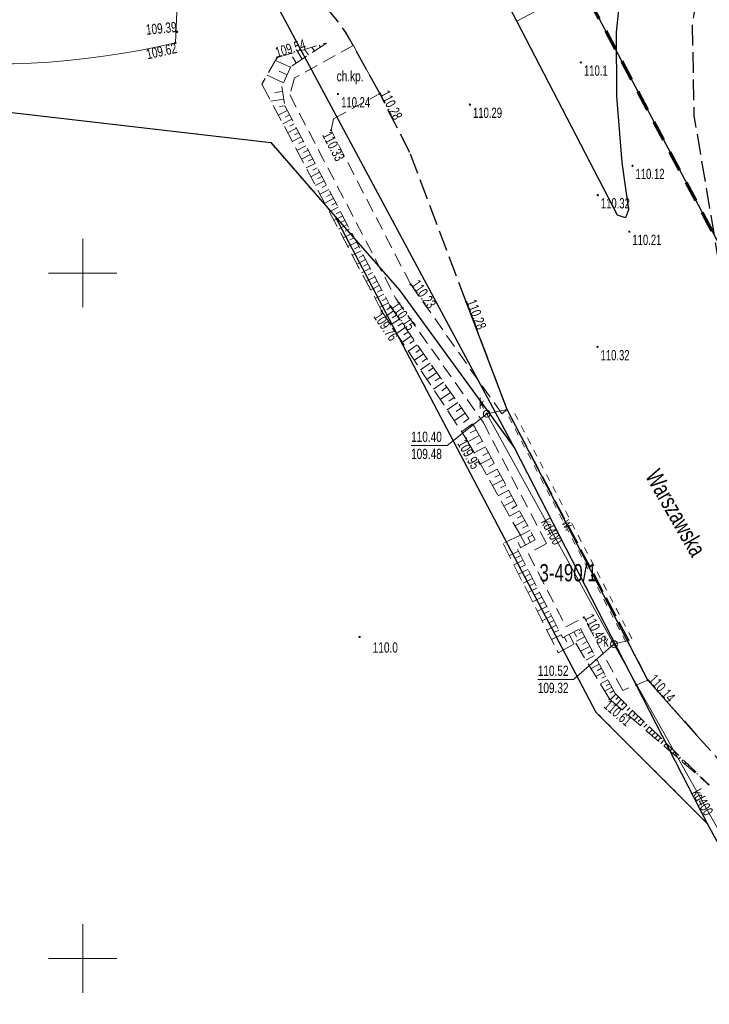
# Model space of a CAD drawing. Header units: metres. Extents: x 7531673 to 7533164, y 5721297 to 5724010.
# Tile 53 of 58: x 7531745 to 7531796, y 5723797 to 5723868. Entities that reach past the tile are written whole.
import ezdxf
from ezdxf.enums import TextEntityAlignment as Align

# ---------------------------------------------------------------- set-up
doc = ezdxf.new("R2010")
doc.units = ezdxf.units.M
for name, pattern in [('2_1', [0]), ('2_BUBZ02', [1.75, 1.25, -0.5]), ('2_BUBZ02G', [1.75, 1.25, -0.5]), ('2_KTCR02', [1.5, 1, -0.5]), ('2_KTJZ01', [2, 1.5, -0.5]), ('2_KTKR01', [0]), ('2_PTRW01', [1, 0.5, -0.5]), ('2_PTRW02', [0]), ('4_1', [0]), ('4_SUPK_01', [0]), ('GAO', [2.5, 1.5, -1]), ('GDE', [0]), ('GUZ', [1, 0.5, -0.5]), ('L_0_06', [2, 1.5, -0.5])]:
    doc.linetypes.add(name, pattern=pattern)
doc.layers.get('0').update_dxf_attribs({"color": 252})
for name, color, linetype, lineweight in [('BUBZ_L_1', 252, '2_BUBZ02', 18), ('chodnik', 252, 'L_0_06', 18), ('Dzialki', 80, 'GDE', 30), ('EPGPO_L_0', 204, 'GAO', 70), ('jezdnia', 252, 'L_0_06', 18), ('k', 252, 'Continuous', 18), ('kraweznik', 252, 'Continuous', 25), ('KTCR_E_T_1', 252, 'Continuous', 15), ('KTCR_L_1', 252, '2_KTCR02', 18), ('KTJZ_L_0', 252, '2_KTJZ01', 18), ('KTKR_L_0', 252, '2_KTKR01', 25), ('KTUL_E_T_0', 252, 'Continuous', 25), ('Numery_dzialek', 80, 'Continuous', 30), ('PTRW_E_T_0', 252, 'Continuous', 15), ('PTRW_L_1', 252, 'Continuous', 18), ('RTPW_T_0', 252, 'Continuous', 15), ('RTPW_T_1', 252, 'Continuous', 15), ('SUPK_E_T_0', 24, 'Continuous', 15), ('SUPK_L_0', 24, '4_SUPK_01', 18), ('SUTK_T_0', 252, 'Continuous', 18), ('SUUK_E_T_9', 34, 'Continuous', 15), ('SUUK_T_2', 34, 'Continuous', 18), ('Uzytki', 252, 'GUZ', 18), ('wysokosci_naturalne', 7, 'Continuous', 18), ('wysokosci_sztuczne', 7, 'Continuous', 18)]:
    doc.layers.add(name, color=color, linetype=linetype, lineweight=lineweight)
doc.styles.get("Standard").update_dxf_attribs({"font": 'arial.ttf'})

# ---------------------------------------------------------------- blocks, each defined once
blk = doc.blocks.new('2_RTPW01')
at = {"linetype": 'Continuous'}
blk.add_circle((0, 0), 0.045, dxfattribs=at)
blk = doc.blocks.new('2_RTPW02')
at = {"linetype": 'Continuous'}
blk.add_circle((0, 0), 0.045, dxfattribs=at)
blk = doc.blocks.new('4_SUPS01_05')
at = {"linetype": 'Continuous'}
blk.add_circle((0, 0), 0.0625, dxfattribs=at)
blk = doc.blocks.new('4_SUUS15_05')
at = {"linetype": 'Continuous'}
blk.add_circle((0, 0), 0.25, dxfattribs=at)
blk = doc.blocks.new('RTPW01')
at = {"linetype": 'Continuous', "lineweight": 13}
blk.add_hatch(color=0, dxfattribs=at).paths.add_polyline_path([(0, -0.09, 1), (0, 0.09, 1)])
at = {"color": 0, "linetype": 'Continuous', "lineweight": 13}
blk.add_circle((0, 0), 0.0906, dxfattribs=at)
blk = doc.blocks.new('RTPW02')
at = {"linetype": 'Continuous', "lineweight": 13}
blk.add_hatch(color=0, dxfattribs=at).paths.add_polyline_path([(0, -0.09, 1), (0, 0.09, 1)])
at = {"color": 0, "linetype": 'Continuous', "lineweight": 13}
blk.add_circle((0, 0), 0.0906, dxfattribs=at)

msp = doc.modelspace()

# ---------------------------------------------------------------- linework, layer by layer
at = {"layer": 'BUBZ_L_1', "linetype": '2_BUBZ02'}
for p, q in [((7531764.18, 5723865.72), (7531767.77, 5723866.78)), ((7531764.18, 5723865.72), (7531763.07, 5723863.78)), ((7531763.07, 5723863.78), (7531771.8, 5723847.25)), ((7531771.8, 5723847.25), (7531777.95, 5723837.94)), ((7531777.95, 5723837.94), (7531781.92, 5723830.87)), ((7531781.92, 5723830.87), (7531780.66, 5723830.28)), ((7531780.66, 5723830.28), (7531784.68, 5723822.3)), ((7531784.68, 5723822.3), (7531785.95, 5723822.99)), ((7531785.95, 5723822.99), (7531788.42, 5723818.92)), ((7531788.42, 5723818.92), (7531795.64, 5723812.7))]:
    msp.add_line(p, q, dxfattribs=at)
at = {"layer": 'BUBZ_L_1', "linetype": '2_BUBZ02G'}
for p, q in [((7531767.77, 5723866.78), (7531765.18, 5723865.06)), ((7531765.18, 5723865.06), (7531764.53, 5723863.61)), ((7531764.53, 5723863.61), (7531764.73, 5723862.2)), ((7531764.73, 5723862.2), (7531772.43, 5723847.58)), ((7531772.43, 5723847.58), (7531778.58, 5723838.78)), ((7531778.58, 5723838.78), (7531783, 5723830.53)), ((7531783, 5723830.53), (7531781.71, 5723829.86)), ((7531781.71, 5723829.86), (7531785, 5723823.39)), ((7531785, 5723823.39), (7531786.29, 5723824.07)), ((7531786.29, 5723824.07), (7531786.66, 5723823.36)), ((7531786.66, 5723823.36), (7531788.82, 5723819.33)), ((7531788.82, 5723819.33), (7531795.64, 5723812.7))]:
    msp.add_line(p, q, dxfattribs=at)
at = {"layer": 'BUBZ_L_1', "linetype": '2_1'}
for p, q in [((7531766.893, 5723866.198), (7531766.714, 5723866.468)), ((7531767.332, 5723866.489), (7531767.242, 5723866.624)), ((7531765.578, 5723865.324), (7531765.287, 5723865.763)), ((7531766.016, 5723865.615), (7531765.657, 5723866.156)), ((7531766.455, 5723865.907), (7531766.185, 5723866.312)), ((7531765.16, 5723865.015), (7531764.059, 5723865.509)), ((7531764.654, 5723863.888), (7531763.442, 5723864.431)), ((7531764.913, 5723864.465), (7531764.336, 5723864.724)), ((7531764.581, 5723863.254), (7531764.007, 5723863.172)), ((7531764.662, 5723862.68), (7531763.721, 5723862.547)), ((7531764.729, 5723862.21), (7531764.343, 5723862.155)), ((7531764.907, 5723861.864), (7531764.261, 5723861.524)), ((7531765.077, 5723861.541), (7531764.754, 5723861.372)), ((7531765.247, 5723861.219), (7531764.602, 5723860.879)), ((7531765.417, 5723860.896), (7531765.094, 5723860.727)), ((7531765.586, 5723860.574), (7531764.942, 5723860.235)), ((7531765.756, 5723860.252), (7531765.434, 5723860.083)), ((7531765.925, 5723859.93), (7531765.282, 5723859.592)), ((7531766.264, 5723859.287), (7531765.622, 5723858.949)), ((7531766.095, 5723859.609), (7531765.773, 5723859.439)), ((7531766.602, 5723858.645), (7531765.961, 5723858.307)), ((7531766.433, 5723858.966), (7531766.112, 5723858.797)), ((7531766.94, 5723858.003), (7531766.299, 5723857.666)), ((7531766.771, 5723858.324), (7531766.451, 5723858.155)), ((7531767.278, 5723857.362), (7531766.638, 5723857.025)), ((7531767.109, 5723857.683), (7531766.789, 5723857.514)), ((7531767.615, 5723856.722), (7531766.975, 5723856.385)), ((7531767.447, 5723857.042), (7531767.127, 5723856.874)), ((7531767.784, 5723856.402), (7531767.464, 5723856.234)), ((7531767.952, 5723856.083), (7531767.313, 5723855.746)), ((7531768.12, 5723855.763), (7531767.801, 5723855.595)), ((7531768.288, 5723855.444), (7531767.65, 5723855.108)), ((7531768.456, 5723855.125), (7531768.137, 5723854.957)), ((7531768.624, 5723854.806), (7531767.987, 5723854.47)), ((7531768.792, 5723854.487), (7531768.474, 5723854.319)), ((7531768.96, 5723854.168), (7531768.323, 5723853.833)), ((7531769.295, 5723853.532), (7531768.659, 5723853.197)), ((7531769.128, 5723853.85), (7531768.809, 5723853.683)), ((7531769.63, 5723852.896), (7531768.995, 5723852.561)), ((7531769.463, 5723853.214), (7531769.145, 5723853.047)), ((7531769.965, 5723852.261), (7531769.33, 5723851.927)), ((7531769.797, 5723852.578), (7531769.48, 5723852.411)), ((7531770.299, 5723851.627), (7531769.665, 5723851.293)), ((7531770.132, 5723851.944), (7531769.815, 5723851.777)), ((7531770.633, 5723850.993), (7531769.999, 5723850.659)), ((7531770.466, 5723851.31), (7531770.149, 5723851.143)), ((7531770.799, 5723850.676), (7531770.483, 5723850.51)), ((7531770.966, 5723850.36), (7531770.333, 5723850.027)), ((7531771.132, 5723850.044), (7531770.816, 5723849.877)), ((7531771.299, 5723849.728), (7531770.667, 5723849.395)), ((7531771.465, 5723849.412), (7531771.15, 5723849.246)), ((7531771.631, 5723849.096), (7531771.001, 5723848.764)), ((7531771.964, 5723848.465), (7531771.333, 5723848.133)), ((7531771.798, 5723848.781), (7531771.482, 5723848.615)), ((7531772.296, 5723847.835), (7531771.666, 5723847.504)), ((7531772.13, 5723848.15), (7531771.815, 5723847.984)), ((7531772.672, 5723847.234), (7531772.083, 5723846.822)), ((7531772.469, 5723847.525), (7531772.178, 5723847.322)), ((7531773.086, 5723846.641), (7531772.481, 5723846.218)), ((7531772.878, 5723846.939), (7531772.579, 5723846.731)), ((7531773.298, 5723846.339), (7531772.991, 5723846.125)), ((7531773.512, 5723846.032), (7531772.891, 5723845.598)), ((7531773.729, 5723845.722), (7531773.414, 5723845.502)), ((7531773.948, 5723845.408), (7531773.311, 5723844.962)), ((7531774.171, 5723845.089), (7531773.848, 5723844.863)), ((7531774.396, 5723844.766), (7531773.743, 5723844.309)), ((7531774.625, 5723844.439), (7531774.294, 5723844.208)), ((7531774.856, 5723844.108), (7531774.185, 5723843.639)), ((7531775.328, 5723843.433), (7531774.64, 5723842.951)), ((7531775.091, 5723843.773), (7531774.751, 5723843.535)), ((7531775.813, 5723842.739), (7531775.106, 5723842.245)), ((7531775.569, 5723843.088), (7531775.22, 5723842.844)), ((7531776.31, 5723842.028), (7531775.585, 5723841.521)), ((7531776.06, 5723842.386), (7531775.702, 5723842.136)), ((7531776.821, 5723841.297), (7531776.076, 5723840.777)), ((7531776.564, 5723841.665), (7531776.196, 5723841.408)), ((7531777.081, 5723840.925), (7531776.704, 5723840.661)), ((7531777.344, 5723840.548), (7531776.58, 5723840.014)), ((7531777.612, 5723840.166), (7531777.224, 5723839.895)), ((7531777.882, 5723839.779), (7531777.098, 5723839.23)), ((7531778.156, 5723839.386), (7531777.759, 5723839.109)), ((7531778.434, 5723838.989), (7531777.629, 5723838.426)), ((7531778.692, 5723838.572), (7531778.264, 5723838.342)), ((7531778.921, 5723838.144), (7531778.087, 5723837.697)), ((7531779.144, 5723837.727), (7531778.731, 5723837.505)), ((7531779.366, 5723837.314), (7531778.548, 5723836.875)), ((7531779.802, 5723836.5), (7531779, 5723836.07)), ((7531779.585, 5723836.905), (7531779.18, 5723836.688)), ((7531780.229, 5723835.702), (7531779.443, 5723835.281)), ((7531780.016, 5723836.099), (7531779.62, 5723835.886)), ((7531780.648, 5723834.92), (7531779.878, 5723834.507)), ((7531780.44, 5723835.309), (7531780.051, 5723835.101)), ((7531781.059, 5723834.153), (7531780.304, 5723833.749)), ((7531780.854, 5723834.535), (7531780.473, 5723834.33)), ((7531781.461, 5723833.402), (7531780.721, 5723833.005)), ((7531781.261, 5723833.776), (7531780.887, 5723833.575)), ((7531781.856, 5723832.665), (7531781.13, 5723832.276)), ((7531781.66, 5723833.032), (7531781.293, 5723832.835)), ((7531782.243, 5723831.943), (7531781.532, 5723831.562)), ((7531782.05, 5723832.302), (7531781.691, 5723832.11)), ((7531782.622, 5723831.235), (7531781.926, 5723830.862)), ((7531782.434, 5723831.587), (7531782.081, 5723831.399)), ((7531782.29, 5723830.161), (7531781.926, 5723830.862)), ((7531782.811, 5723830.883), (7531782.463, 5723830.696)), ((7531782.645, 5723830.346), (7531782.463, 5723830.696)), ((7531783, 5723830.53), (7531783, 5723830.53)), ((7531781.935, 5723829.977), (7531781.747, 5723830.339)), ((7531781.78, 5723829.723), (7531781.112, 5723829.383)), ((7531781.95, 5723829.389), (7531781.615, 5723829.218)), ((7531782.12, 5723829.054), (7531781.449, 5723828.713)), ((7531782.461, 5723828.383), (7531781.788, 5723828.041)), ((7531782.29, 5723828.719), (7531781.954, 5723828.548)), ((7531782.804, 5723827.709), (7531782.128, 5723827.366)), ((7531782.632, 5723828.046), (7531782.295, 5723827.875)), ((7531783.148, 5723827.033), (7531782.469, 5723826.688)), ((7531782.975, 5723827.371), (7531782.637, 5723827.199)), ((7531783.493, 5723826.354), (7531782.812, 5723826.008)), ((7531783.32, 5723826.694), (7531782.98, 5723826.521)), ((7531783.839, 5723825.673), (7531783.156, 5723825.326)), ((7531783.666, 5723826.014), (7531783.325, 5723825.841)), ((7531784.187, 5723824.989), (7531783.501, 5723824.64)), ((7531784.013, 5723825.331), (7531783.671, 5723825.157)), ((7531784.536, 5723824.303), (7531783.848, 5723823.953)), ((7531784.361, 5723824.646), (7531784.018, 5723824.471)), ((7531784.886, 5723823.614), (7531784.195, 5723823.262)), ((7531784.711, 5723823.958), (7531784.366, 5723823.783)), ((7531785.121, 5723823.454), (7531785.308, 5723823.098)), ((7531785.476, 5723823.641), (7531785.849, 5723822.935)), ((7531785.829, 5723823.827), (7531786.016, 5723823.473)), ((7531786.604, 5723823.467), (7531786.004, 5723823.154)), ((7531786.419, 5723823.822), (7531786.172, 5723823.693)), ((7531786.184, 5723824.014), (7531786.239, 5723823.908)), ((7531786.978, 5723822.768), (7531786.304, 5723822.407)), ((7531786.792, 5723823.114), (7531786.446, 5723822.928)), ((7531787.334, 5723822.103), (7531786.696, 5723821.761)), ((7531787.158, 5723822.431), (7531786.83, 5723822.255)), ((7531787.671, 5723821.474), (7531787.067, 5723821.15)), ((7531787.505, 5723821.784), (7531787.194, 5723821.618)), ((7531787.833, 5723821.172), (7531787.539, 5723821.014)), ((7531787.991, 5723820.878), (7531787.418, 5723820.571)), ((7531788.144, 5723820.591), (7531787.865, 5723820.442)), ((7531788.293, 5723820.313), (7531787.751, 5723820.022)), ((7531788.58, 5723819.778), (7531788.066, 5723819.503)), ((7531788.439, 5723820.042), (7531788.175, 5723819.9)), ((7531788.718, 5723819.521), (7531788.468, 5723819.387)), ((7531788.868, 5723819.284), (7531788.471, 5723818.876)), ((7531789.073, 5723819.084), (7531788.874, 5723818.879)), ((7531789.279, 5723818.884), (7531788.906, 5723818.501)), ((7531789.484, 5723818.685), (7531789.284, 5723818.479)), ((7531789.689, 5723818.485), (7531789.341, 5723818.127)), ((7531789.895, 5723818.285), (7531789.695, 5723818.08)), ((7531790.1, 5723818.086), (7531789.776, 5723817.752)), ((7531790.305, 5723817.886), (7531790.106, 5723817.681)), ((7531790.511, 5723817.686), (7531790.21, 5723817.378)), ((7531790.716, 5723817.487), (7531790.516, 5723817.281)), ((7531790.921, 5723817.287), (7531790.645, 5723817.003)), ((7531791.127, 5723817.088), (7531790.927, 5723816.882)), ((7531791.332, 5723816.888), (7531791.08, 5723816.629)), ((7531791.537, 5723816.688), (7531791.338, 5723816.483)), ((7531791.743, 5723816.489), (7531791.515, 5723816.254)), ((7531791.948, 5723816.289), (7531791.748, 5723816.084)), ((7531792.153, 5723816.089), (7531791.949, 5723815.879)), ((7531792.359, 5723815.89), (7531792.167, 5723815.692)), ((7531792.564, 5723815.69), (7531792.384, 5723815.505)), ((7531792.77, 5723815.49), (7531792.602, 5723815.318)), ((7531792.975, 5723815.291), (7531792.819, 5723815.13)), ((7531793.18, 5723815.091), (7531793.036, 5723814.943)), ((7531793.386, 5723814.892), (7531793.254, 5723814.756)), ((7531793.591, 5723814.692), (7531793.471, 5723814.569)), ((7531793.796, 5723814.492), (7531793.688, 5723814.381)), ((7531794.002, 5723814.293), (7531793.906, 5723814.194)), ((7531794.207, 5723814.093), (7531794.123, 5723814.007)), ((7531794.412, 5723813.893), (7531794.341, 5723813.819)), ((7531794.618, 5723813.694), (7531794.558, 5723813.632)), ((7531794.823, 5723813.494), (7531794.775, 5723813.445)), ((7531795.028, 5723813.295), (7531794.993, 5723813.258)), ((7531795.234, 5723813.095), (7531795.21, 5723813.07)), ((7531795.439, 5723812.895), (7531795.427, 5723812.883))]:
    msp.add_line(p, q, dxfattribs=at)
at = {"layer": 'chodnik', "color": 252, "lineweight": 18, "flags": 128}
msp.add_lwpolyline([(7531781.67, 5723868.38), (7531789.41, 5723872.45)], dxfattribs=at)
at = {"layer": 'Dzialki'}
for p, q in [((7531742.71, 5723953.29), (7531800.56, 5723844.25)), ((7531781.52, 5723837.19), (7531750.46, 5723895.13)), ((7531742.92, 5723861.93), (7531763.71, 5723859.52)), ((7531763.71, 5723859.52), (7531768.42, 5723854.12)), ((7531768.42, 5723854.12), (7531773.11, 5723848.76)), ((7531768.42, 5723854.12), (7531787.42, 5723817.97)), ((7531773.11, 5723848.76), (7531781.52, 5723837.19)), ((7531795.57, 5723809.82), (7531781.52, 5723837.19)), ((7531787.42, 5723817.97), (7531795.57, 5723809.82)), ((7531817.49, 5723769.44), (7531795.57, 5723809.82))]:
    msp.add_line(p, q, dxfattribs=at)
at = {"layer": 'EPGPO_L_0', "linetype": 'GAO'}
msp.add_line((7531800.56, 5723844.25), (7531742.71, 5723953.29), dxfattribs=at)
at = {"layer": 'jezdnia', "color": 251, "lineweight": 30, "flags": 128}
msp.add_lwpolyline([(7532144.01, 5723175.21), (7532127.08, 5723207.45), (7532114.11, 5723232.14), (7532102.3, 5723254.54), (7532088.03, 5723281.55), (7532077.73, 5723301.17), (7532068.16, 5723319.4), (7532062.19, 5723330.79), (7532049.01, 5723355.87), (7532038.62, 5723375.73), (7532025.71, 5723400.22), (7532010.71, 5723428.82), (7531998.11, 5723452.71), (7531985.81, 5723476.05), (7531980.34, 5723486.46), (7531968.93, 5723508.16), (7531957.32, 5723530.32), (7531945.42, 5723552.98), (7531932.87, 5723576.69), (7531912.23, 5723616.12), (7531898.97, 5723641.21), (7531887.79, 5723662.56), (7531876.66, 5723683.79), (7531866.18, 5723703.64), (7531858.89, 5723717.53), (7531850.12, 5723736.45), (7531842.43, 5723753.13), (7531833.79, 5723771.97), (7531825.84, 5723788.37), (7531816.36, 5723807.98), (7531810.15, 5723819.94), (7531805.61, 5723828.58), (7531802.91, 5723833.87), (7531799.8, 5723840.25), (7531796.68, 5723849.08), (7531794.6, 5723861.48), (7531794.47, 5723868.11), (7531795.83, 5723876.51), (7531798.09, 5723883.67), (7531801.96, 5723891.64), (7531806.12, 5723897.91), (7531812.76, 5723905.2), (7531818.93, 5723911.26), (7531828.48, 5723920.4)], dxfattribs=at)
at = {"layer": 'k', "linetype": 'Continuous', "lineweight": 18, "flags": 128}
for points in [[(7531750, 5723847.5), (7531750, 5723852.5)], [(7531747.5, 5723850), (7531752.5, 5723850)], [(7531750, 5723797.5), (7531750, 5723802.5)], [(7531747.5, 5723800), (7531752.5, 5723800)]]:
    msp.add_lwpolyline(points, dxfattribs=at)
at = {"layer": 'kraweznik', "color": 251, "linetype": 'Continuous', "lineweight": 30, "flags": 128}
msp.add_lwpolyline([(7531789.8, 5723854.61), (7531789.58, 5723854.04), (7531789.01, 5723854.22), (7531781.67, 5723868.38), (7531779.77, 5723872), (7531776.21, 5723878.85), (7531779.06, 5723879.81), (7531782.6, 5723880.96), (7531784.4, 5723881.61), (7531788.19, 5723883.29), (7531792.71, 5723886.39), (7531792.96, 5723886.15), (7531791.99, 5723883.34), (7531790.56, 5723878.46), (7531789.85, 5723875.02), (7531789.41, 5723872.45), (7531788.91, 5723867.57), (7531788.92, 5723862.9), (7531789.31, 5723858.07), (7531789.8, 5723854.61), (7531789.8, 5723854.61)], dxfattribs=at)
at = {"layer": 'KTCR_L_1', "linetype": '2_KTCR02'}
for p, q in [((7531769.73, 5723866.61), (7531765.45, 5723864.23)), ((7531771.66, 5723863.09), (7531769.73, 5723866.61)), ((7531765.45, 5723864.23), (7531765.1, 5723863)), ((7531765.1, 5723863), (7531772.84, 5723848.14)), ((7531768.3, 5723861.26), (7531771.66, 5723863.09)), ((7531768.11, 5723860.42), (7531768.3, 5723861.26)), ((7531773.92, 5723849.17), (7531768.11, 5723860.42)), ((7531780.57, 5723839.73), (7531773.92, 5723849.17)), ((7531772.84, 5723848.14), (7531779.2, 5723839.12)), ((7531780.96, 5723840.04), (7531780.57, 5723839.73)), ((7531789.73, 5723823.16), (7531780.96, 5723840.04)), ((7531779.2, 5723839.12), (7531783.81, 5723830.28)), ((7531783.81, 5723830.28), (7531782.5, 5723829.54)), ((7531782.5, 5723829.54), (7531785.24, 5723824.2)), ((7531785.24, 5723824.2), (7531786.54, 5723824.88)), ((7531789.38, 5723819.55), (7531786.54, 5723824.88)), ((7531791.22, 5723820.3), (7531789.73, 5723823.16)), ((7531791.22, 5723820.3), (7531789.38, 5723819.55))]:
    msp.add_line(p, q, dxfattribs=at)
at = {"layer": 'KTJZ_L_0', "color": 251, "linetype": '2_KTJZ01', "lineweight": 30}
for p, q in [((7531771.66, 5723863.09), (7531769.73, 5723866.61)), ((7531773.86, 5723858.8), (7531771.66, 5723863.09)), ((7531777.97, 5723847.9), (7531773.86, 5723858.8)), ((7531780.96, 5723840.04), (7531777.97, 5723847.9)), ((7531781.368, 5723839.254), (7531780.96, 5723840.04)), ((7531789.83, 5723823.21), (7531781.368, 5723839.254)), ((7531789.83, 5723823.21), (7531789.73, 5723823.16)), ((7531791.22, 5723820.3), (7531789.73, 5723823.16)), ((7531791.22, 5723820.3), (7531794.77, 5723816.3)), ((7531794.77, 5723816.3), (7531798.97, 5723811.6))]:
    msp.add_line(p, q, dxfattribs=at)
msp.add_arc((7531758.931, 5723860.952), 12.192, 27.65123, 107.17686, dxfattribs=at)
at = {"layer": 'KTKR_L_0', "linetype": '2_KTKR01'}
for p, q in [((7531780.96, 5723840.04), (7531777.97, 5723847.9)), ((7531791.22, 5723820.3), (7531780.96, 5723840.04)), ((7531791.22, 5723820.3), (7531794.77, 5723816.3))]:
    msp.add_line(p, q, dxfattribs=at)
at = {"layer": 'PTRW_L_1', "linetype": '2_PTRW02', "lineweight": 0}
msp.add_line((7531756.76, 5723866.8), (7531756.89, 5723869.63), dxfattribs=at)
at = {"layer": 'PTRW_L_1', "linetype": '2_PTRW01'}
for p, q in [((7531781.3, 5723839.077), (7531780.838, 5723839.965)), ((7531781.743, 5723839.307), (7531781.282, 5723840.195)), ((7531782.205, 5723838.42), (7531781.743, 5723839.307)), ((7531781.761, 5723838.189), (7531781.3, 5723839.077)), ((7531782.667, 5723837.532), (7531782.205, 5723838.42)), ((7531782.223, 5723837.301), (7531781.761, 5723838.189)), ((7531782.684, 5723836.413), (7531782.223, 5723837.301)), ((7531783.128, 5723836.644), (7531782.667, 5723837.532)), ((7531783.146, 5723835.525), (7531782.684, 5723836.413)), ((7531783.59, 5723835.756), (7531783.128, 5723836.644)), ((7531784.051, 5723834.868), (7531783.59, 5723835.756)), ((7531783.608, 5723834.637), (7531783.146, 5723835.525)), ((7531784.513, 5723833.98), (7531784.051, 5723834.868)), ((7531784.069, 5723833.749), (7531783.608, 5723834.637)), ((7531784.531, 5723832.862), (7531784.069, 5723833.749)), ((7531784.974, 5723833.092), (7531784.513, 5723833.98)), ((7531784.992, 5723831.974), (7531784.531, 5723832.862)), ((7531785.436, 5723832.204), (7531784.974, 5723833.092)), ((7531785.454, 5723831.086), (7531784.992, 5723831.974)), ((7531785.898, 5723831.316), (7531785.436, 5723832.204)), ((7531786.359, 5723830.428), (7531785.898, 5723831.316)), ((7531785.916, 5723830.198), (7531785.454, 5723831.086)), ((7531786.377, 5723829.31), (7531785.916, 5723830.198)), ((7531786.821, 5723829.541), (7531786.359, 5723830.428)), ((7531786.839, 5723828.422), (7531786.377, 5723829.31)), ((7531787.282, 5723828.653), (7531786.821, 5723829.541)), ((7531787.3, 5723827.534), (7531786.839, 5723828.422)), ((7531787.744, 5723827.765), (7531787.282, 5723828.653)), ((7531788.206, 5723826.877), (7531787.744, 5723827.765)), ((7531787.762, 5723826.646), (7531787.3, 5723827.534)), ((7531788.223, 5723825.758), (7531787.762, 5723826.646)), ((7531788.667, 5723825.989), (7531788.206, 5723826.877)), ((7531788.685, 5723824.87), (7531788.223, 5723825.758)), ((7531789.129, 5723825.101), (7531788.667, 5723825.989)), ((7531789.147, 5723823.983), (7531788.685, 5723824.87)), ((7531789.59, 5723824.213), (7531789.129, 5723825.101)), ((7531790.052, 5723823.325), (7531789.59, 5723824.213)), ((7531789.608, 5723823.095), (7531789.147, 5723823.983))]:
    msp.add_line(p, q, dxfattribs=at)
at = {"layer": 'PTRW_L_1', "linetype": '2_PTRW02', "lineweight": 0}
msp.add_arc((7531743.585, 5723922.241), 56.985, 240.79489, 283.36792, dxfattribs=at)
at = {"layer": 'SUPK_L_0', "linetype": '4_SUPK_01'}
for p, q in [((7531779.47, 5723839.74), (7531780.96, 5723840.04)), ((7531788.74, 5723822.93), (7531779.47, 5723839.74)), ((7531788.74, 5723822.93), (7531789.88, 5723823.23)), ((7531800.37, 5723802.23), (7531788.74, 5723822.93))]:
    msp.add_line(p, q, dxfattribs=at)
at = {"layer": 'SUPK_L_0', "linetype": '4_1'}
for p, q in [((7531779.47, 5723839.74), (7531780.96, 5723840.04)), ((7531788.74, 5723822.93), (7531779.47, 5723839.74)), ((7531788.74, 5723822.93), (7531789.88, 5723823.23)), ((7531800.37, 5723802.23), (7531788.74, 5723822.93))]:
    msp.add_line(p, q, dxfattribs=at)
at = {"layer": 'SUTK_T_0', "linetype": 'Continuous'}
for p, q in [((7531779.47, 5723839.74), (7531776.58, 5723837.43)), ((7531773.947, 5723837.43), (7531776.58, 5723837.43)), ((7531788.74, 5723822.93), (7531785.79, 5723820.36)), ((7531783.184, 5723820.36), (7531785.79, 5723820.36))]:
    msp.add_line(p, q, dxfattribs=at)
at = {"layer": 'Uzytki'}
for p, q in [((7531800.56, 5723844.25), (7531742.71, 5723953.29)), ((7531742.92, 5723861.93), (7531763.71, 5723859.52)), ((7531763.71, 5723859.52), (7531768.42, 5723854.12)), ((7531768.42, 5723854.12), (7531787.42, 5723817.97)), ((7531787.42, 5723817.97), (7531795.57, 5723809.82)), ((7531795.57, 5723809.82), (7531817.49, 5723769.44))]:
    msp.add_line(p, q, dxfattribs=at)
at = {"layer": 'wysokosci_naturalne', "color": 252}
msp.add_point((7531786.33, 5723865.37), dxfattribs=at)
at = {"layer": 'wysokosci_sztuczne', "color": 252}
for p in [(7531768.62, 5723863.06), (7531778.24, 5723862.29), (7531790.09, 5723857.83), (7531787.56, 5723855.69), (7531789.86, 5723853.02), (7531787.54, 5723844.61)]:
    msp.add_point(p, dxfattribs=at)

# ---------------------------------------------------------------- block references
at = {"layer": 'RTPW_T_0'}
msp.add_blockref('2_RTPW01', (7531770.19, 5723823.45), dxfattribs=at)
at = {"layer": 'RTPW_T_1'}
for p in [(7531756.88, 5723867.59), (7531756.76, 5723866.8), (7531764.18, 5723865.72), (7531771.66, 5723863.09), (7531768.11, 5723860.42), (7531773.92, 5723849.17), (7531777.97, 5723847.9), (7531771.8, 5723847.25), (7531772.43, 5723847.58), (7531777.95, 5723837.94), (7531786.54, 5723824.88), (7531791.22, 5723820.3), (7531788.42, 5723818.92), (7531795.64, 5723812.7)]:
    msp.add_blockref('2_RTPW02', p, dxfattribs=at)
at = {"layer": 'SUTK_T_0'}
for p in [(7531779.47, 5723839.74), (7531788.74, 5723822.93)]:
    msp.add_blockref('4_SUPS01_05', p, dxfattribs=at)
at = {"layer": 'SUUK_T_2'}
for p in [(7531779.47, 5723839.74), (7531788.74, 5723822.93)]:
    msp.add_blockref('4_SUUS15_05', p, dxfattribs=at)
at = {"layer": 'wysokosci_naturalne', "color": 252, "linetype": 'Continuous', "xscale": 0.5, "yscale": 0.5, "zscale": 0.5}
msp.add_blockref('RTPW01', (7531786.33, 5723865.37), dxfattribs=at)
at = {"layer": 'wysokosci_sztuczne', "color": 252, "linetype": 'Continuous', "xscale": 0.5, "yscale": 0.5, "zscale": 0.5}
for p in [(7531768.62, 5723863.06), (7531778.24, 5723862.29), (7531790.09, 5723857.83), (7531787.56, 5723855.69), (7531789.86, 5723853.02), (7531787.54, 5723844.61)]:
    msp.add_blockref('RTPW02', p, dxfattribs=at)

# ---------------------------------------------------------------- texts
at = {"layer": 'KTCR_E_T_1', "width": 0.7}
msp.add_text('ch.kp.', height=0.75, dxfattribs=at).set_placement((7531768.52, 5723863.99))
at = {"layer": 'KTUL_E_T_0', "width": 0.7}
msp.add_text('Warszawska', height=1.25, rotation=299.85352, dxfattribs=at).set_placement((7531793.273, 5723832.518), align=Align.MIDDLE)
at = {"layer": 'Numery_dzialek', "width": 0.7}
msp.add_text('3-490/1', height=1.26, dxfattribs=at).set_placement((7531783.31, 5723828.77), align=Align.TOP_LEFT)
at = {"layer": 'PTRW_E_T_0', "width": 0.7}
msp.add_text('w.', height=0.75, rotation=297.49, dxfattribs=at).set_placement((7531785.42, 5723831.63), align=Align.MIDDLE)
at = {"layer": 'RTPW_T_0', "width": 0.7}
msp.add_text('110.0', height=0.75, dxfattribs=at).set_placement((7531771.15, 5723822.31))
at = {"layer": 'RTPW_T_1', "width": 0.7}
msp.add_text('109.39', height=0.75, rotation=5.44999, dxfattribs=at).set_placement((7531756.88, 5723867.59), align=Align.RIGHT)
msp.add_text('109.62', height=0.75, rotation=12.34001, dxfattribs=at).set_placement((7531756.76, 5723866.8), align=Align.TOP_RIGHT)
for s, rotation, p in [('109.54', 16.45001, (7531764.18, 5723865.72)), ('110.28', 297.1, (7531771.66, 5723863.09)), ('110.23', 305.16, (7531773.92, 5723849.17)), ('110.15', 304.95, (7531772.43, 5723847.58)), ('110.28', 290.81, (7531777.97, 5723847.9)), ('110.48', 298.04, (7531786.54, 5723824.88)), ('110.14', 311.6, (7531791.22, 5723820.3))]:
    msp.add_text(s, height=0.75, rotation=rotation, dxfattribs=at).set_placement(p)
for s, rotation, p in [('110.33', 297.31, (7531768.11, 5723860.42)), ('109.76', 303.45, (7531771.8, 5723847.25)), ('109.95', 299.34, (7531777.95, 5723837.94)), ('110.61', 319.26, (7531788.42, 5723818.92))]:
    msp.add_text(s, height=0.75, rotation=rotation, dxfattribs=at).set_placement(p, align=Align.TOP_LEFT)
at = {"layer": 'SUPK_E_T_0', "width": 0.7}
for rotation, p in [(298.87, (7531784.21, 5723831.15)), (299.33, (7531795.22, 5723811.4))]:
    msp.add_text('kd400', height=0.75, rotation=rotation, dxfattribs=at).set_placement(p, align=Align.MIDDLE)
at = {"layer": 'SUTK_T_0', "width": 0.7}
for s, p in [('110.40', (7531773.947, 5723838.43)), ('109.48', (7531773.947, 5723837.18)), ('110.52', (7531783.184, 5723821.36)), ('109.32', (7531783.184, 5723820.11))]:
    msp.add_text(s, height=0.75, dxfattribs=at).set_placement(p, align=Align.TOP_LEFT)
at = {"layer": 'SUUK_E_T_9', "width": 0.7}
for p in [(7531778.91, 5723840.11), (7531787.98, 5723822.75)]:
    msp.add_text('k', height=0.75, dxfattribs=at).set_placement(p)
at = {"layer": 'wysokosci_naturalne', "color": 252, "lineweight": 15, "width": 0.66}
msp.add_text('110.1', height=0.75, dxfattribs=at).set_placement((7531786.555, 5723864.395))
at = {"layer": 'wysokosci_sztuczne', "color": 252, "lineweight": 15, "width": 0.66}
for s, p in [('110.24', (7531768.845, 5723862.085)), ('110.29', (7531778.465, 5723861.315)), ('110.12', (7531790.315, 5723856.855)), ('110.32', (7531787.785, 5723854.715)), ('110.21', (7531790.085, 5723852.045)), ('110.32', (7531787.765, 5723843.635))]:
    msp.add_text(s, height=0.75, dxfattribs=at).set_placement(p)

doc.saveas('drawing.dxf')
